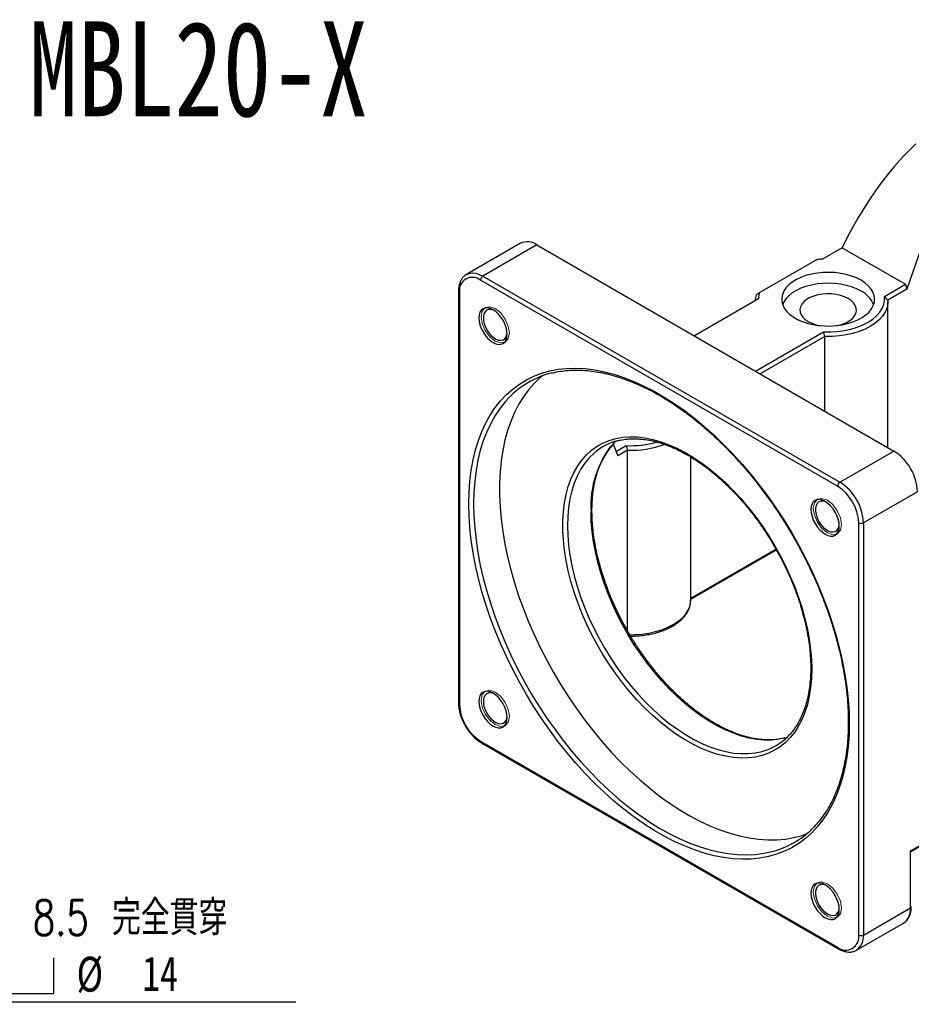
# Model space of a CAD drawing. Header units: millimetres. Extents: x 35 to 263, y -1 to 199.
# Tile 3 of 4: x 122 to 211, y 100 to 199. Entities that reach past the tile are written whole.
import ezdxf

# ---------------------------------------------------------------- set-up
doc = ezdxf.new("R2010")
doc.units = ezdxf.units.MM
doc.layers.add('FORMAT', color=7, linetype='Continuous')
doc.styles.add('SLDTEXTSTYLE0', font='TXT', dxfattribs={"width": 0.75})
doc.styles.add('SLDTEXTSTYLE1', font='TXT', dxfattribs={"width": 0.75, "bigfont": 'bigfont'})
doc.styles.add('SLDTEXTSTYLE4', font='TXT', dxfattribs={"width": 0.666667})
doc.dimstyles.new('SLDDIMSTYLE6', dxfattribs={"dimtxt": 3.5, "dimasz": 2.5, "dimexe": 0, "dimexo": 0.0625, "dimgap": 0.875, "dimtad": 0, "dimtih": 1, "dimtoh": 1, "dimdec": 1, "dimlfac": 1.5, "dimrnd": 1e-09, "dimzin": 12, "dimdsep": 46, "dimtxsty": 'SLDTEXTSTYLE0', "dimsah": 1, "dimcen": 0, "dimadec": 0, "dimazin": 3, "dimtfac": 1, "dimtofl": 0, "dimtmove": 0, "dimatfit": 3, "dimfxl": 1, "dimfrac": 2, "dimtolj": 1, "dimtzin": 12, "dimarcsym": 0})

# ---------------------------------------------------------------- blocks, each defined once
blk = doc.blocks.new('SW_SYMBOL_HOLE_SPOT')
at = {"layer": 'FORMAT', "color": 0}
for p, q in [((0, 875), (0, 75)), ((1600, 75), (1600, 875)), ((0, 75), (1600, 75))]:
    blk.add_line(p, q, dxfattribs=at)
blk = doc.blocks.new('_D_6')
at = {"layer": 'FORMAT'}
for p, q in [((96.052, 129.16), (107.628, 100.352)), ((107.628, 100.352), (149.625, 100.352))]:
    blk.add_line(p, q, dxfattribs=at)
blk.add_solid([(96.052, 129.16), (96.752, 126.747), (97.216, 126.934)], dxfattribs=at)
at = {"layer": 'FORMAT', "xscale": 0.0044707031, "yscale": 0.0044707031, "zscale": 0.0044707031}
blk.add_blockref('SW_SYMBOL_HOLE_SPOT', (118.179, 100.837), dxfattribs=at)
at = {"layer": 'FORMAT', "char_height": 3.5, "attachment_point": 1}
for s, insert, style in [('4 x', (109.215, 110.527), 'SLDTEXTSTYLE4'), ('%%c', (116.628, 110.473), 'SLDTEXTSTYLE0'), ('8.5 \\M+18AAE\\M+19153\\M+18AD1\\M+190FA', (123.219, 110.527), 'SLDTEXTSTYLE1'), ('%%c', (127.624, 104.863), 'SLDTEXTSTYLE0'), ('14', (134.215, 104.917), 'SLDTEXTSTYLE0')]:
    blk.add_mtext(s, dxfattribs=dict(at, insert=insert, style=style))

msp = doc.modelspace()

# ---------------------------------------------------------------- linework, layer by layer
at = {"color": 7, "linetype": 'Continuous', "lineweight": 25}
for p, q in [((215.3185, 184.4711), (210.958, 171.8832)), ((172.1683, 176.4738), (166.7472, 173.3442)), ((173.8349, 176.3088), (168.4137, 173.1792)), ((173.8349, 176.3088), (209.6616, 155.6264)), ((204.4761, 176.0333), (202.4966, 174.8905)), ((204.4761, 176.0333), (210.8401, 172.3594)), ((201.9609, 174.8534), (196.1491, 171.4983)), ((166.698, 173.3142), (166.7472, 173.3442)), ((168.4137, 173.1792), (204.2404, 152.4969)), ((204.0047, 152.0886), (168.178, 172.771)), ((208.7097, 171.1296), (210.8401, 172.3594)), ((210.8401, 172.3594), (210.958, 171.8832)), ((165.959, 171.682), (165.959, 130.3106)), ((166.0567, 171.546), (166.0567, 130.1746)), ((210.958, 171.8832), (209.0526, 170.7832)), ((196.0623, 170.9039), (189.6298, 167.1905)), ((209.0619, 155.9726), (209.0619, 170.5905)), ((195.7581, 163.6528), (202.5996, 167.6023)), ((202.7281, 167.1322), (196.2295, 163.3806)), ((202.7281, 159.6291), (202.7281, 167.1322)), ((181.4751, 156.3217), (181.9344, 155.1282)), ((181.6103, 156.481), (181.7485, 156.6158)), ((181.763, 155.5736), (182.8006, 156.1726)), ((184.1141, 156.7842), (184.2774, 156.8171)), ((182.9291, 155.7024), (181.9344, 155.1282)), ((182.9291, 137.5604), (182.9291, 155.7024)), ((204.2404, 152.4969), (209.6616, 155.6264)), ((189.2629, 140.6525), (189.2629, 155.034)), ((212.0186, 151.544), (206.5975, 148.4144)), ((206.1261, 107.043), (206.1261, 148.4144)), ((206.5975, 148.4144), (206.5975, 107.043)), ((189.2629, 140.7379), (197.8633, 145.7027)), ((168.178, 126.5003), (204.0047, 105.818)), ((168.247, 126.3477), (204.0738, 105.6654)), ((211.3115, 115.4801), (216.2613, 118.3376)), ((211.4091, 115.4237), (216.1922, 118.185)), ((211.3115, 109.7644), (211.3115, 115.4801)), ((211.4091, 115.4237), (211.3115, 115.4801)), ((206.5975, 107.043), (211.3115, 109.7644)), ((205.907, 105.5168), (210.621, 108.2382)), ((205.9561, 105.5469), (205.907, 105.5168))]:
    msp.add_line(p, q, dxfattribs=at)
at = {"color": 8, "linetype": 'Continuous', "lineweight": 25}
msp.add_line((189.2629, 140.8506), (197.8159, 145.7882), dxfattribs=at)
at = {"color": 8, "linetype": 'Continuous', "lineweight": 25, "flags": 128}
for points in [[(166.7472, 173.3442), (166.747, 173.3442), (167.0283, 173.4592), (167.3436, 173.5003), (167.6853, 173.4665), (168.045, 173.3586), (168.4137, 173.1792)], [(170.9748, 160.9358), (170.6663, 160.5989), (170.1252, 159.9231), (169.6308, 159.1882), (169.1845, 158.3964), (168.7876, 157.5498), (168.4413, 156.651), (168.1466, 155.7026), (167.9043, 154.7073), (167.7151, 153.6679), (167.5795, 152.5874), (167.4981, 151.4691), (167.4709, 150.316)], [(179.1746, 155.0398), (179.0507, 154.9068), (178.61, 154.364), (178.2163, 153.7617), (177.8715, 153.1028), (177.5771, 152.3901), (177.3345, 151.6268), (177.1446, 150.8163), (177.0083, 149.9622), (176.9264, 149.0684), (176.899, 148.1389), (176.9264, 147.1778), (177.0083, 146.1893), (177.1446, 145.178), (177.3345, 144.1482), (177.5771, 143.1047), (177.8715, 142.0521), (178.2163, 140.9951), (178.61, 139.9384), (179.0507, 138.8867), (179.5366, 137.8447), (180.0654, 136.8171), (180.6349, 135.8084), (181.2424, 134.8233), (181.8852, 133.866), (182.5605, 132.9408), (183.2652, 132.0519), (183.9963, 131.2033), (184.7504, 130.3987), (185.5242, 129.6417), (186.3142, 128.9358), (187.1169, 128.284), (187.9287, 127.6893), (188.7459, 127.1543), (189.5651, 126.6815), (190.3823, 126.2728), (191.1941, 125.9303), (191.9968, 125.6553), (192.7868, 125.4491), (193.5606, 125.3127), (194.3147, 125.2466), (195.0458, 125.2512), (195.7505, 125.3264), (196.4258, 125.4718), (196.5074, 125.4948)], [(167.4709, 150.316), (167.4981, 149.1315), (167.5795, 147.9191), (167.7151, 146.6822), (167.9043, 145.4243), (168.1466, 144.1492), (168.4413, 142.8605), (168.7876, 141.5619), (169.1845, 140.2572), (169.6308, 138.95), (170.1252, 137.6443), (170.6663, 136.3437), (171.2526, 135.052), (171.8824, 133.7729), (172.5538, 132.5102), (173.2649, 131.2674), (174.0137, 130.0481), (174.798, 128.8559), (175.6155, 127.6942), (176.464, 126.5663), (177.3408, 125.4755), (178.2436, 124.4249), (179.1696, 123.4176), (180.1163, 122.4565), (181.081, 121.5443), (182.0607, 120.6837), (183.0527, 119.8772), (184.0542, 119.127), (185.0622, 118.4353), (186.0739, 117.8042), (187.0863, 117.2355), (188.0966, 116.7307), (189.1017, 116.2914), (190.0988, 115.9188), (191.085, 115.614), (192.0576, 115.3779), (193.0136, 115.2111), (193.9503, 115.1141), (194.865, 115.0873), (195.7552, 115.1306), (196.6181, 115.244), (197.4514, 115.4272), (197.5659, 115.4584)], [(198.6607, 126.8004), (198.1075, 126.687), (197.4028, 126.6119), (196.6717, 126.6073), (195.9176, 126.6734), (195.1438, 126.8098), (194.3538, 127.016), (193.5511, 127.2909), (192.7393, 127.6335), (191.9221, 128.0421), (191.103, 128.515), (190.2857, 129.05), (189.4739, 129.6447), (188.6712, 130.2965), (187.8812, 131.0024), (187.1074, 131.7594), (186.3533, 132.564), (185.6223, 133.4126), (184.9175, 134.3015), (184.2422, 135.2266), (183.5994, 136.1839), (182.9919, 137.1691), (182.4225, 138.1778), (181.8936, 139.2054), (181.4077, 140.2473), (180.967, 141.299), (180.5734, 142.3558), (180.2286, 143.4128), (179.9342, 144.4654), (179.6915, 145.5089), (179.5016, 146.5386), (179.3654, 147.55), (179.2834, 148.5384), (179.256, 149.4996)], [(183.1419, 137.1895), (183.6496, 137.196), (184.3645, 137.2477), (185.0635, 137.3485), (185.7365, 137.4969), (186.3739, 137.6908), (186.9665, 137.9274), (187.5056, 138.2033), (187.9835, 138.5146), (188.3934, 138.8566), (188.7293, 139.2246), (188.9864, 139.6131), (189.161, 140.0166), (189.2505, 140.4294), (189.2629, 140.6525)]]:
    msp.add_lwpolyline(points, dxfattribs=at)
at = {"color": 7, "linetype": 'Continuous', "lineweight": 25, "flags": 128}
for points in [[(206.3618, 172.7676), (205.9127, 172.9956), (205.4168, 173.1885), (204.8823, 173.3433), (204.3179, 173.4573), (203.7328, 173.5287), (203.1367, 173.5564), (202.5394, 173.5398), (201.9507, 173.4792), (201.3802, 173.3757), (200.8374, 173.2309), (200.3311, 173.0473), (199.8696, 172.8277), (199.4605, 172.5759), (199.1106, 172.296), (198.8255, 171.9925), (198.61, 171.6705), (198.4676, 171.3352), (198.4007, 170.9922), (198.4102, 170.647), (198.4962, 170.3054), (198.6571, 169.9729), (198.8904, 169.6551), (199.1922, 169.357), (199.5575, 169.0837), (199.9803, 168.8396), (200.4537, 168.6287), (200.97, 168.4545), (201.5206, 168.3199), (202.0966, 168.227), (202.6883, 168.1773), (203.2862, 168.1718), (203.8805, 168.2105), (204.4613, 168.2927), (205.0191, 168.4171), (205.5448, 168.5816), (206.0297, 168.7836), (206.4658, 169.0198), (206.8461, 169.2862), (207.1643, 169.5785), (207.4151, 169.8919), (207.5944, 170.2212), (207.6993, 170.5611), (207.728, 170.9059), (207.6801, 171.25), (207.5564, 171.5877), (207.3589, 171.9136), (207.0909, 172.2221), (206.7566, 172.5084), (206.3618, 172.7676)], [(206.3618, 171.6789), (205.9127, 171.9069), (205.4168, 172.0998), (204.8823, 172.2546), (204.3179, 172.3686), (203.7328, 172.44), (203.1367, 172.4676), (202.5394, 172.451), (201.9507, 172.3905), (201.3802, 172.287), (200.8374, 172.1422), (200.3311, 171.9585), (199.8696, 171.739), (199.4605, 171.4872), (199.1106, 171.2073), (198.8255, 170.9038), (198.61, 170.5818), (198.4915, 170.3183)], [(205.0654, 170.9306), (204.7083, 171.1051), (204.3063, 171.2434), (203.8704, 171.3416), (203.4124, 171.3971), (202.9448, 171.4082), (202.4805, 171.3748), (202.032, 171.2977), (201.6116, 171.1791), (201.2308, 171.0221), (200.8999, 170.8311), (200.6279, 170.6112), (200.4224, 170.3685), (200.2889, 170.1096), (200.231, 169.8416), (200.2504, 169.5717), (200.3464, 169.3073), (200.5165, 169.0556), (200.756, 168.8235), (201.0585, 168.6174), (201.4156, 168.4428), (201.8175, 168.3045), (202.2108, 168.2139)], [(202.5996, 167.6023), (203.3009, 167.5943), (203.9986, 167.6364), (204.6819, 167.7279), (205.3404, 167.8675), (205.964, 168.053), (206.5431, 168.2815), (207.0689, 168.5495), (207.5332, 168.8531), (207.9291, 169.1874), (208.2503, 169.5474), (208.4921, 169.9275), (208.6507, 170.322), (208.7236, 170.7247), (208.7097, 171.1296)], [(170.8507, 167.3388), (170.8233, 167.6758), (170.7422, 168.0316), (170.6104, 168.3924), (170.433, 168.7443), (170.2169, 169.0738), (169.9704, 169.3683), (169.7029, 169.6164), (169.4247, 169.8087), (169.1465, 169.9376), (168.879, 169.9984), (168.6325, 169.9885), (168.4164, 169.9085), (168.239, 169.7613), (168.1073, 169.5527), (168.0261, 169.2906), (167.9987, 168.9852), (168.0261, 168.6481), (168.1073, 168.2924), (168.239, 167.9316), (168.4164, 167.5797), (168.6325, 167.2502), (168.879, 166.9557), (169.1465, 166.7075), (169.4247, 166.5153), (169.7029, 166.3863), (169.9704, 166.3256), (170.2169, 166.3355), (170.433, 166.4155), (170.6104, 166.5627), (170.7422, 166.7713), (170.8233, 167.0333), (170.8507, 167.3388)], [(209.0526, 170.7832), (209.0495, 170.3673), (208.96, 169.9546), (208.7854, 169.5511), (208.5283, 169.1625), (208.1924, 168.7946), (207.7825, 168.4525), (207.3046, 168.1413), (206.7654, 167.8654), (206.1729, 167.6288), (205.5355, 167.4348), (204.8625, 167.2864), (204.1635, 167.1857), (203.4486, 167.134), (202.7281, 167.1322)], [(203.9131, 168.2139), (204.0919, 168.2502), (204.5123, 168.3689), (204.8931, 168.5258), (205.224, 168.7169), (205.4959, 168.9367), (205.7014, 169.1794), (205.835, 169.4383), (205.8928, 169.7064), (205.8735, 169.9763), (205.7775, 170.2407), (205.6074, 170.4923), (205.3678, 170.7244), (205.0654, 170.9306)], [(169.5417, 169.7356), (169.4541, 169.7734), (169.2037, 169.8376), (168.974, 169.8296), (168.7759, 169.7497), (168.6186, 169.6015), (168.5095, 169.3921), (168.4536, 169.1312), (168.4536, 168.831), (168.5095, 168.5056), (168.6186, 168.1702), (168.7759, 167.8404), (168.974, 167.5318), (169.2037, 167.2586), (169.4541, 167.0337), (169.7137, 166.8676), (169.9702, 166.7681), (170.2117, 166.7398), (170.4268, 166.784), (170.6056, 166.8988), (170.7396, 167.0786), (170.8226, 167.3151), (170.8459, 167.4763)], [(166.9995, 150.316), (167.0265, 151.4737), (167.1076, 152.597), (167.2426, 153.6825), (167.4309, 154.7272), (167.6721, 155.7282), (167.9656, 156.6826), (168.3104, 157.5877), (168.7056, 158.441), (169.1501, 159.24), (169.6427, 159.9824), (170.1818, 160.6662), (170.7661, 161.2894), (171.3938, 161.8503), (172.0631, 162.3473), (172.7723, 162.7789), (173.5191, 163.1439), (174.3017, 163.4413), (175.1176, 163.6703), (175.9646, 163.8302), (176.8404, 163.9205), (177.7424, 163.941), (178.668, 163.8917), (179.6147, 163.7726), (180.5797, 163.5842), (181.5604, 163.3269), (182.5539, 163.0015), (183.5574, 162.6089), (184.5681, 162.1502), (185.5831, 161.6267), (186.5996, 161.0399), (187.6146, 160.3914), (188.6254, 159.6832), (189.6289, 158.9172), (190.6224, 158.0955), (191.603, 157.2206), (192.5681, 156.2948), (193.5148, 155.3208), (194.4404, 154.3015), (195.3424, 153.2395), (196.2181, 152.1381), (197.0651, 151.0002), (197.8811, 149.8292), (198.6636, 148.6283), (199.4105, 147.401), (200.1196, 146.1506), (200.789, 144.8809), (201.4166, 143.5953), (202.0009, 142.2975), (202.5401, 140.9912), (203.0326, 139.68), (203.4771, 138.3678), (203.8723, 137.0582), (204.2172, 135.755), (204.5106, 134.4618), (204.7518, 133.1823), (204.9402, 131.9201), (205.0751, 130.6788), (205.1562, 129.462), (205.1833, 128.273), (205.1562, 127.1152), (205.0751, 125.992), (204.9402, 124.9065), (204.7518, 123.8617), (204.5106, 122.8608), (204.2172, 121.9064), (203.8723, 121.0012), (203.4771, 120.148), (203.0326, 119.349), (202.5401, 118.6065), (202.0009, 117.9227), (201.4166, 117.2995), (200.789, 116.7386), (200.1196, 116.2417), (199.4105, 115.8101), (198.6636, 115.4451), (197.8811, 115.1476), (197.0651, 114.9187), (196.2181, 114.7588), (195.3424, 114.6684), (194.4404, 114.6479), (193.5148, 114.6972), (192.5681, 114.8163), (191.603, 115.0048), (190.6224, 115.262), (189.6289, 115.5875), (188.6254, 115.9801), (187.6146, 116.4388), (186.5996, 116.9623), (185.5831, 117.5491), (184.5681, 118.1975), (183.5574, 118.9058), (182.5539, 119.6718), (181.5604, 120.4934), (180.5797, 121.3684), (179.6147, 122.2942), (178.668, 123.2681), (177.7424, 124.2875), (176.8404, 125.3494), (175.9646, 126.4509), (175.1176, 127.5887), (174.3017, 128.7597), (173.5191, 129.9606), (172.7723, 131.188), (172.0631, 132.4383), (171.3938, 133.7081), (170.7661, 134.9937), (170.1818, 136.2915), (169.6427, 137.5978), (169.1501, 138.9089), (168.7056, 140.2211), (168.3104, 141.5307), (167.9656, 142.8339), (167.6721, 144.1272), (167.4309, 145.4067), (167.2426, 146.6689), (167.1076, 147.9101), (167.0265, 149.127), (166.9995, 150.316)], [(174.3543, 163.1642), (174.1549, 162.9943), (173.5467, 162.4108), (172.9827, 161.7652), (172.4648, 161.0596), (171.9942, 160.296), (171.5725, 159.4765), (171.2008, 158.6036), (170.8802, 157.6796), (170.6115, 156.7074), (170.3957, 155.6896), (170.2333, 154.6294), (170.1248, 153.5295), (170.0704, 152.3934), (170.0704, 151.2242), (170.1248, 150.0253), (170.2333, 148.8002), (170.3957, 147.5524), (170.6115, 146.2855), (170.8802, 145.0031), (171.2008, 143.709), (171.5725, 142.4068), (171.9942, 141.1004), (172.4648, 139.7935), (172.9827, 138.4899), (173.5467, 137.1933), (174.1549, 135.9074), (174.8057, 134.636), (175.4973, 133.3828), (176.2275, 132.1513), (176.9943, 130.9452), (177.7955, 129.7678), (178.6288, 128.6226), (179.4917, 127.5128), (180.3818, 126.4417), (181.2966, 125.4124), (182.2333, 124.4279), (183.1893, 123.4909), (184.1618, 122.6042), (185.1481, 121.7703), (186.1452, 120.9916), (187.1503, 120.2705), (188.1605, 119.6088), (189.1729, 119.0087), (190.1846, 118.4717), (191.1927, 117.9995), (192.1941, 117.5934), (193.1862, 117.2546), (194.1659, 116.984), (195.1305, 116.7825), (196.0772, 116.6506), (197.0033, 116.5887), (197.9061, 116.5969), (198.7829, 116.6753), (199.6313, 116.8237), (200.4489, 117.0415), (200.8925, 117.1937)], [(201.412, 133.7157), (201.3847, 132.7781), (201.3029, 131.8761), (201.1669, 131.0137), (200.9774, 130.1946), (200.7352, 129.4225), (200.4412, 128.7006), (200.097, 128.0323), (199.7038, 127.4203), (199.2635, 126.8674), (198.7779, 126.376), (198.2493, 125.9482), (197.6798, 125.5859), (197.072, 125.2906), (196.4286, 125.0638), (195.7524, 124.9063), (195.0463, 124.8189), (194.3134, 124.8019), (193.5569, 124.8555), (192.7801, 124.9793), (191.9865, 125.1728), (191.1794, 125.4352), (190.3625, 125.7654), (189.5392, 126.1619), (188.7133, 126.6229), (187.8882, 127.1465), (187.0677, 127.7304), (186.2552, 128.3719), (185.4544, 129.0684), (184.6688, 129.8167), (183.9017, 130.6136), (183.1566, 131.4556), (182.4367, 132.339), (181.7452, 133.26), (181.085, 134.2145), (180.459, 135.1984), (179.8701, 136.2073), (179.3208, 137.2368), (178.8134, 138.2825), (178.3502, 139.3397), (177.9332, 140.4039), (177.5643, 141.4704), (177.245, 142.5345), (176.9768, 143.5915), (176.7608, 144.637), (176.598, 145.6662), (176.489, 146.6746), (176.4344, 147.658), (176.4344, 148.6119), (176.489, 149.5322), (176.598, 150.4149), (176.7608, 151.2561), (176.9768, 152.0521), (177.245, 152.7995), (177.5643, 153.495), (177.9332, 154.1355), (178.3502, 154.7183), (178.8134, 155.2407), (179.3208, 155.7006), (179.8701, 156.0959), (180.459, 156.4248), (181.085, 156.686), (181.7452, 156.8782), (182.4367, 157.0008), (183.1566, 157.053), (183.9017, 157.0347), (184.6688, 156.946), (185.4544, 156.7872), (186.2552, 156.5591), (187.0677, 156.2626), (187.8882, 155.8991), (188.7133, 155.4701), (189.5392, 154.9775), (190.3625, 154.4235), (191.1794, 153.8105), (191.9865, 153.1411), (192.7801, 152.4183), (193.5569, 151.6453), (194.3134, 150.8254), (195.0463, 149.9622), (195.7524, 149.0595), (196.4286, 148.1213), (197.072, 147.1516), (197.6798, 146.1546), (198.2493, 145.1349), (198.7779, 144.0967), (199.2635, 143.0446), (199.7038, 141.9833), (200.097, 140.9174), (200.4412, 139.8516), (200.7352, 138.7904), (200.9774, 137.7386), (201.1669, 136.7007), (201.3029, 135.6813), (201.3847, 134.6848), (201.412, 133.7157)], [(204.184, 148.0959), (204.1566, 148.4329), (204.0755, 148.7887), (203.9437, 149.1494), (203.7664, 149.5014), (203.5503, 149.8309), (203.3037, 150.1254), (203.0362, 150.3735), (202.758, 150.5658), (202.4798, 150.6947), (202.2123, 150.7554), (201.9658, 150.7456), (201.7497, 150.6655), (201.5724, 150.5184), (201.4406, 150.3098), (201.3594, 150.0477), (201.332, 149.7423), (201.3594, 149.4052), (201.4406, 149.0495), (201.5724, 148.6887), (201.7497, 148.3368), (201.9658, 148.0072), (202.2123, 147.7127), (202.4798, 147.4646), (202.758, 147.2724), (203.0362, 147.1434), (203.3037, 147.0827), (203.5503, 147.0925), (203.7664, 147.1726), (203.9437, 147.3197), (204.0755, 147.5284), (204.1566, 147.7904), (204.184, 148.0959)], [(202.875, 150.4927), (202.7875, 150.5304), (202.537, 150.5947), (202.3074, 150.5867), (202.1092, 150.5067), (201.9519, 150.3586), (201.8428, 150.1492), (201.7869, 149.8883), (201.7869, 149.5881), (201.8428, 149.2627), (201.9519, 148.9273), (202.1092, 148.5975), (202.3074, 148.2888), (202.537, 148.0157), (202.7875, 147.7908), (203.047, 147.6247), (203.3035, 147.5252), (203.545, 147.4969), (203.7602, 147.5411), (203.9389, 147.6558), (204.0729, 147.8357), (204.1559, 148.0722), (204.1793, 148.2334)], [(170.8507, 128.8467), (170.8233, 129.1837), (170.7422, 129.5395), (170.6104, 129.9003), (170.433, 130.2522), (170.2169, 130.5817), (169.9704, 130.8762), (169.7029, 131.1243), (169.4247, 131.3166), (169.1465, 131.4455), (168.879, 131.5063), (168.6325, 131.4964), (168.4164, 131.4164), (168.239, 131.2692), (168.1073, 131.0606), (168.0261, 130.7985), (167.9987, 130.4931), (168.0261, 130.156), (168.1073, 129.8003), (168.239, 129.4395), (168.4164, 129.0876), (168.6325, 128.7581), (168.879, 128.4636), (169.1465, 128.2154), (169.4247, 128.0232), (169.7029, 127.8942), (169.9704, 127.8335), (170.2169, 127.8434), (170.433, 127.9234), (170.6104, 128.0706), (170.7422, 128.2792), (170.8233, 128.5412), (170.8507, 128.8467)], [(169.5417, 131.2435), (169.4541, 131.2812), (169.2037, 131.3455), (168.974, 131.3375), (168.7759, 131.2576), (168.6186, 131.1094), (168.5095, 130.9), (168.4536, 130.6391), (168.4536, 130.3389), (168.5095, 130.0135), (168.6186, 129.6781), (168.7759, 129.3483), (168.974, 129.0397), (169.2037, 128.7665), (169.4541, 128.5416), (169.7137, 128.3755), (169.9702, 128.276), (170.2117, 128.2477), (170.4268, 128.2919), (170.6056, 128.4066), (170.7396, 128.5865), (170.8226, 128.823), (170.8459, 128.9842)], [(198.9195, 126.8716), (198.7828, 126.8325), (198.6607, 126.8004)], [(204.184, 109.6037), (204.1566, 109.9408), (204.0755, 110.2966), (203.9437, 110.6573), (203.7664, 111.0092), (203.5503, 111.3388), (203.3037, 111.6333), (203.0362, 111.8814), (202.758, 112.0737), (202.4798, 112.2026), (202.2123, 112.2633), (201.9658, 112.2535), (201.7497, 112.1734), (201.5724, 112.0263), (201.4406, 111.8177), (201.3594, 111.5556), (201.332, 111.2502), (201.3594, 110.9131), (201.4406, 110.5573), (201.5724, 110.1966), (201.7497, 109.8447), (201.9658, 109.5151), (202.2123, 109.2206), (202.4798, 108.9725), (202.758, 108.7803), (203.0362, 108.6513), (203.3037, 108.5906), (203.5503, 108.6004), (203.7664, 108.6805), (203.9437, 108.8276), (204.0755, 109.0363), (204.1566, 109.2983), (204.184, 109.6037)], [(202.875, 112.0006), (202.7875, 112.0383), (202.537, 112.1026), (202.3074, 112.0946), (202.1092, 112.0146), (201.9519, 111.8665), (201.8428, 111.6571), (201.7869, 111.3962), (201.7869, 111.096), (201.8428, 110.7706), (201.9519, 110.4352), (202.1092, 110.1054), (202.3074, 109.7967), (202.537, 109.5236), (202.7875, 109.2987), (203.047, 109.1326), (203.3035, 109.0331), (203.545, 109.0048), (203.7602, 109.049), (203.9389, 109.1637), (204.0729, 109.3436), (204.1559, 109.5801), (204.1793, 109.7413)]]:
    msp.add_lwpolyline(points, dxfattribs=at)
at = {"color": 7, "linetype": 'Continuous', "lineweight": 18, "flags": 128}
for points in [[(168.2344, 169.1077), (168.3421, 169.6705), (168.6486, 170.0233), (169.1074, 170.1124), (169.6486, 169.9243), (170.1898, 169.4876), (170.6486, 168.8687), (170.9552, 168.1619), (171.0628, 167.4748), (170.9552, 166.912), (170.6486, 166.5592), (170.1898, 166.4701), (169.6486, 166.6582), (169.1074, 167.0949), (168.6486, 167.7138), (168.3421, 168.4206), (168.2344, 169.1077)], [(202.982, 150.6814), (203.5232, 150.2447), (203.982, 149.6258), (204.2885, 148.919), (204.3962, 148.2319), (204.2885, 147.6691), (203.982, 147.3163), (203.5232, 147.2271), (202.982, 147.4152), (202.4408, 147.852), (201.982, 148.4709), (201.6754, 149.1776), (201.5677, 149.8647), (201.6754, 150.4275), (201.982, 150.7804), (202.4408, 150.8695), (202.982, 150.6814)], [(169.6486, 128.1661), (169.1074, 128.6028), (168.6486, 129.2217), (168.3421, 129.9285), (168.2344, 130.6156), (168.3421, 131.1784), (168.6486, 131.5312), (169.1074, 131.6203), (169.6486, 131.4322), (170.1898, 130.9955), (170.6486, 130.3766), (170.9552, 129.6698), (171.0628, 128.9827), (170.9552, 128.4199), (170.6486, 128.0671), (170.1898, 127.978), (169.6486, 128.1661)], [(204.3962, 109.7398), (204.2885, 109.177), (203.982, 108.8242), (203.5232, 108.735), (202.982, 108.9231), (202.4408, 109.3599), (201.982, 109.9788), (201.6754, 110.6855), (201.5677, 111.3726), (201.6754, 111.9354), (201.982, 112.2883), (202.4408, 112.3774), (202.982, 112.1893), (203.5232, 111.7526), (203.982, 111.1337), (204.2885, 110.4269), (204.3962, 109.7398)]]:
    msp.add_lwpolyline(points, dxfattribs=at)
at = {"color": 7, "linetype": 'Continuous', "lineweight": 25}
for centre, radius, start, end in [((172.8556, 174.9167), 1.702, 54.874912, 113.814672), ((203.0545, 162.9499), 11.9536, 92.674936, 95.248848), ((167.3564, 171.7445), 1.3148, 51.325796, 188.684956), ((168.6897, 172.7477), 0.5123, 122.60568, 177.394382), ((198.2541, 170.5828), 2.5258, 163.062686, 177.043841), ((198.4514, 170.8587), 2.3896, 164.474344, 178.914911), ((205.1258, 169.2512), 2.7242, 23.061331, 63.019854), ((177.5194, 154.6872), 9.0486, 103.846871, 136.32532), ((183.4259, 150.987), 5.8735, 105.337455, 136.36927), ((183.2885, 165.3839), 9.2242, 266.967868, 286.082848), ((183.3286, 165.0814), 9.3874, 267.560888, 290.474161), ((206.9378, 151.3322), 5.0853, 2.386867, 57.613133), ((204.5165, 152.0653), 0.5123, 122.60568, 177.394382), ((201.5166, 148.2026), 5.0853, 2.386867, 57.613133), ((201.5399, 148.2161), 4.5905, 2.476299, 57.523701), ((206.3618, 148.8693), 0.5123, 242.609812, 297.390126), ((170.6428, 130.3729), 4.5905, 182.476299, 237.523701), ((194.8912, 131.128), 5.8605, 286.008566, 314.451431), ((195.1508, 124.1454), 9.0164, 285.536458, 314.111525), ((204.8263, 106.8445), 1.3148, 231.325796, 8.684956), ((206.3618, 107.4979), 0.5123, 242.609812, 297.390126)]:
    msp.add_arc(centre, radius, start, end, dxfattribs=at)
at = {"color": 8, "linetype": 'Continuous', "lineweight": 25}
for centre, radius, start, end in [((166.1259, 171.6987), 0.1677, 185.710151, 245.624002), ((188.9205, 150.1282), 9.6849, 139.008204, 183.721472), ((166.1259, 130.3273), 0.1676, 185.694786, 245.625151), ((168.3387, 126.4811), 0.1619, 173.181474, 235.506437), ((209.6859, 109.5806), 1.636, 304.862371, 6.449787), ((211.2423, 109.9171), 0.1676, 294.37472, 354.305819), ((204.9216, 106.8759), 1.6842, 307.897109, 5.693123), ((204.1639, 105.7981), 0.1604, 172.876899, 235.825563)]:
    msp.add_arc(centre, radius, start, end, dxfattribs=at)
at = {"color": 7, "linetype": 'Continuous', "lineweight": 25}
msp.add_ellipse((224.3468, 159.1712), major_axis=(4.0891, 33.5333), ratio=0.7115205, start_param=0.7116061, end_param=1.1326306, dxfattribs=at)
for points, knots in [([(166.6908, 173.3042), (166.6215, 173.256), (166.4694, 173.1502), (166.2836, 172.9216), (166.128, 172.6393), (166.021, 172.3115), (165.9668, 171.9882), (165.9613, 171.7696), (165.959, 171.682)], [0, 0, 0, 0, 0.1474175, 0.3236167, 0.5023389, 0.685827, 0.8740792, 1, 1, 1, 1]), ([(175.2993, 163.4461), (175.5188, 163.4977), (175.9955, 163.6098), (176.763, 163.7075), (177.5918, 163.7542), (178.4436, 163.7371), (179.3152, 163.6584), (180.2047, 163.5177), (181.11, 163.3156), (182.0289, 163.0526), (182.9589, 162.7292), (183.8979, 162.3463), (184.8435, 161.9047), (185.7932, 161.4056), (186.7446, 160.85), (187.6952, 160.2394), (188.6426, 159.5754), (189.5843, 158.8594), (190.5179, 158.0935), (191.4408, 157.2794), (192.3507, 156.4192), (193.2452, 155.5153), (194.122, 154.5697), (194.9788, 153.5851), (195.8133, 152.5639), (196.6233, 151.5088), (197.4068, 150.4224), (198.1617, 149.3076), (198.886, 148.1673), (199.5779, 147.0044), (200.2356, 145.8219), (200.8573, 144.6228), (201.4415, 143.4104), (201.9867, 142.1877), (202.4914, 140.958), (202.9543, 139.7243), (203.3743, 138.49), (203.7504, 137.2582), (204.0815, 136.0321), (204.3668, 134.8149), (204.6057, 133.6098), (204.7976, 132.4199), (204.942, 131.2483), (205.0386, 130.0981), (205.0873, 128.9722), (205.0879, 127.8736), (205.0407, 126.805), (204.9457, 125.7693), (204.8033, 124.769), (204.614, 123.8067), (204.3784, 122.8848), (204.0971, 122.0056), (203.7709, 121.1712), (203.4007, 120.3834), (202.9871, 119.6446), (202.5321, 118.9549), (202.0326, 118.322), (201.6476, 117.8854), (201.418, 117.6774), (201.3809, 117.6438)], [0, 0, 0, 0, 0.0153566, 0.033349, 0.0513076, 0.0692332, 0.0871292, 0.105, 0.1228509, 0.1406865, 0.1585115, 0.1763293, 0.194143, 0.2119548, 0.2297664, 0.2475786, 0.2653925, 0.2832086, 0.3010273, 0.3188488, 0.3366731, 0.3545, 0.3723294, 0.3901611, 0.4079948, 0.4258302, 0.4436671, 0.461505, 0.4793438, 0.497183, 0.5150224, 0.5328616, 0.5507001, 0.5685377, 0.586374, 0.6042087, 0.6220416, 0.6398721, 0.6577002, 0.6755255, 0.6933477, 0.7111668, 0.7289825, 0.7467949, 0.7646042, 0.7824107, 0.800215, 0.8180182, 0.8358213, 0.8536259, 0.8714344, 0.88925, 0.9070765, 0.9249184, 0.9427809, 0.9606692, 0.9785882, 0.9965411, 1, 1, 1, 1]), ([(179.3536, 149.6356), (179.355, 149.7893), (179.3588, 150.2354), (179.4015, 150.9508), (179.497, 151.7679), (179.6398, 152.5472), (179.8283, 153.2861), (180.0619, 153.9819), (180.3395, 154.6318), (180.6596, 155.2346), (181.0233, 155.7846), (181.3569, 156.2117), (181.5832, 156.4333), (181.6608, 156.5093)], [0, 0, 0, 0, 0.0521455, 0.1513959, 0.2506402, 0.3498873, 0.4491637, 0.5485076, 0.6479695, 0.7476121, 0.8475058, 0.9477194, 1, 1, 1, 1]), ([(181.8244, 156.6229), (181.9581, 156.66), (182.294, 156.7531), (182.8651, 156.8322), (183.5299, 156.8684), (184.2177, 156.8402), (184.9245, 156.7508), (185.6479, 156.5999), (186.3853, 156.3884), (187.134, 156.1168), (187.891, 155.7862), (188.6535, 155.3977), (189.4184, 154.9528), (190.1827, 154.4529), (190.9434, 153.9002), (191.6973, 153.2965), (192.4414, 152.6443), (193.1728, 151.9461), (193.8884, 151.2046), (194.5853, 150.4227), (195.2607, 149.6035), (195.9119, 148.7502), (196.5362, 147.8663), (197.1312, 146.9553), (197.6944, 146.0208), (198.2236, 145.0664), (198.7167, 144.0962), (199.1717, 143.1139), (199.5868, 142.1234), (199.9603, 141.1288), (200.2909, 140.134), (200.5772, 139.1431), (200.8182, 138.1601), (201.0128, 137.1888), (201.1608, 136.2332), (201.2606, 135.2975), (201.3081, 134.5044), (201.3127, 134.0301), (201.3144, 133.8518)], [0, 0, 0, 0, 0.019003, 0.0477601, 0.0764135, 0.1049649, 0.1334282, 0.161822, 0.1901656, 0.2184759, 0.2467666, 0.275048, 0.303327, 0.3316075, 0.359893, 0.3881855, 0.416486, 0.4447948, 0.4731114, 0.5014353, 0.5297656, 0.5581012, 0.586441, 0.6147838, 0.6431285, 0.6714739, 0.6998184, 0.7281608, 0.7564998, 0.784834, 0.8131625, 0.8414839, 0.8697971, 0.8981013, 0.9263957, 0.9546799, 0.982954, 1, 1, 1, 1]), ([(198.7132, 126.8309), (198.6225, 126.8061), (198.3292, 126.726), (197.8026, 126.6559), (197.1382, 126.6188), (196.4503, 126.6473), (195.7436, 126.7366), (195.0201, 126.8875), (194.2827, 127.099), (193.5341, 127.3706), (192.777, 127.7012), (192.0146, 128.0897), (191.2496, 128.5346), (190.4853, 129.0344), (189.7246, 129.5872), (188.9707, 130.1909), (188.2266, 130.8431), (187.4952, 131.5413), (186.7797, 132.2828), (186.0828, 133.0647), (185.4073, 133.8839), (184.7561, 134.7372), (184.1318, 135.6211), (183.5368, 136.5321), (182.9736, 137.4666), (182.4444, 138.421), (181.9513, 139.3912), (181.4963, 140.3735), (181.0812, 141.364), (180.7077, 142.3586), (180.3771, 143.3533), (180.0908, 144.3442), (179.8499, 145.3273), (179.6552, 146.2986), (179.5073, 147.2542), (179.4075, 148.1899), (179.36, 148.983), (179.3554, 149.4573), (179.3536, 149.6356)], [0, 0, 0, 0, 0.0129557, 0.0418901, 0.0707201, 0.0994476, 0.1280863, 0.1566551, 0.1851734, 0.2136582, 0.2421233, 0.2705791, 0.2990324, 0.3274872, 0.3559471, 0.384414, 0.412889, 0.4413722, 0.4698634, 0.498362, 0.5268669, 0.5553771, 0.5838916, 0.6124092, 0.6409286, 0.6694487, 0.697968, 0.7264851, 0.7549987, 0.7835077, 0.8120107, 0.8405067, 0.8689945, 0.8974732, 0.925942, 0.9544005, 0.9828489, 1, 1, 1, 1]), ([(183.2312, 137.0519), (183.3886, 137.052), (183.7598, 137.0521), (184.341, 137.0996), (184.9662, 137.1866), (185.5725, 137.3142), (186.1531, 137.4794), (186.7016, 137.6814), (187.2119, 137.9182), (187.678, 138.188), (188.0943, 138.4884), (188.4551, 138.8166), (188.755, 139.1689), (188.99, 139.5407), (189.1538, 139.9266), (189.2483, 140.295), (189.2547, 140.534), (189.2575, 140.6399)], [0, 0, 0, 0, 0.05068489, 0.11956983, 0.18848808, 0.25746662, 0.32653244, 0.39571027, 0.46501819, 0.5344594, 0.60400639, 0.673545, 0.74286529, 0.81167396, 0.87965533, 0.94663042, 1, 1, 1, 1]), ([(201.3144, 133.8518), (201.3131, 133.6981), (201.3092, 133.252), (201.2665, 132.5366), (201.171, 131.7195), (201.0282, 130.9402), (200.8397, 130.2013), (200.6061, 129.5055), (200.3285, 128.8556), (200.0084, 128.2529), (199.6449, 127.7024), (199.2923, 127.2539), (199.0453, 127.0131), (198.9473, 126.9176)], [0, 0, 0, 0, 0.0514446, 0.1493611, 0.2472715, 0.3451846, 0.4431268, 0.5411354, 0.6392606, 0.7375639, 0.836115, 0.9349817, 1, 1, 1, 1]), ([(165.959, 130.3106), (165.9605, 130.2377), (165.9648, 130.0279), (166.0118, 129.6659), (166.1142, 129.2275), (166.2639, 128.7866), (166.4567, 128.3522), (166.6885, 127.9327), (166.9548, 127.5363), (167.2506, 127.1705), (167.5705, 126.844), (167.9042, 126.5621), (168.1341, 126.4183), (168.247, 126.3477)], [0, 0, 0, 0, 0.0509669, 0.146541, 0.2419256, 0.3370809, 0.4320447, 0.5269145, 0.6218077, 0.716817, 0.8120653, 0.907678, 1, 1, 1, 1]), ([(210.5775, 108.2209), (210.5976, 108.2295), (210.7107, 108.2778), (210.8838, 108.4259), (211.0857, 108.6589), (211.2398, 108.9436), (211.3473, 109.2708), (211.4014, 109.5943), (211.4069, 109.8128), (211.4091, 109.9004)], [0, 0, 0, 0, 0.0357615, 0.2014107, 0.3664514, 0.5338553, 0.7057233, 0.8820537, 1, 1, 1, 1]), ([(204.0738, 105.6654), (204.1368, 105.6307), (204.3187, 105.5308), (204.6226, 105.4115), (204.9786, 105.3334), (205.3231, 105.3242), (205.6396, 105.3907), (205.8555, 105.4724), (205.9501, 105.5465), (205.9633, 105.5569)], [0, 0, 0, 0, 0.0954488, 0.2756256, 0.4556701, 0.6331094, 0.8056577, 0.9727606, 1, 1, 1, 1])]:
    msp.add_open_spline(points, degree=3, knots=knots, dxfattribs=at)
for points in [[(195.8379, 171.3186), (195.9413, 171.3784), (196.0451, 171.4382), (196.1491, 171.4983)], [(209.0526, 170.7832), (208.9388, 170.8992), (208.8245, 171.0147), (208.7097, 171.1296)], [(202.7281, 167.1322), (202.6846, 167.2888), (202.6417, 167.4455), (202.5996, 167.6023)], [(182.8006, 156.1726), (182.8427, 156.0158), (182.8856, 155.8591), (182.9291, 155.7024)]]:
    msp.add_open_spline(points, degree=3, dxfattribs=at)

# ---------------------------------------------------------------- texts
at = {"layer": 'FORMAT', "color": 7, "insert": (122.8543, 198.751), "char_height": 9.525, "attachment_point": 1, "style": 'SLDTEXTSTYLE0'}
msp.add_mtext('MBL20-X', dxfattribs=at)

# ---------------------------------------------------------------- dimensions: what is measured, and where the dimension line sits
at = {"layer": 'FORMAT'}
dim = msp.add_diameter_dim_2p(p1=(92.5726, 137.8208), p2=(96.0523, 129.1604), text='4 x <> 完全貫穿\\P{\\fGDT;v}%%c 14 \\P', dimstyle='SLDDIMSTYLE6', dxfattribs=at)
dim.commit()
dim.dimension.update_dxf_attribs({"geometry": '_D_6', "text_midpoint": (129.4199, 105.9614), "dimtype": 163})

doc.saveas('drawing.dxf')
